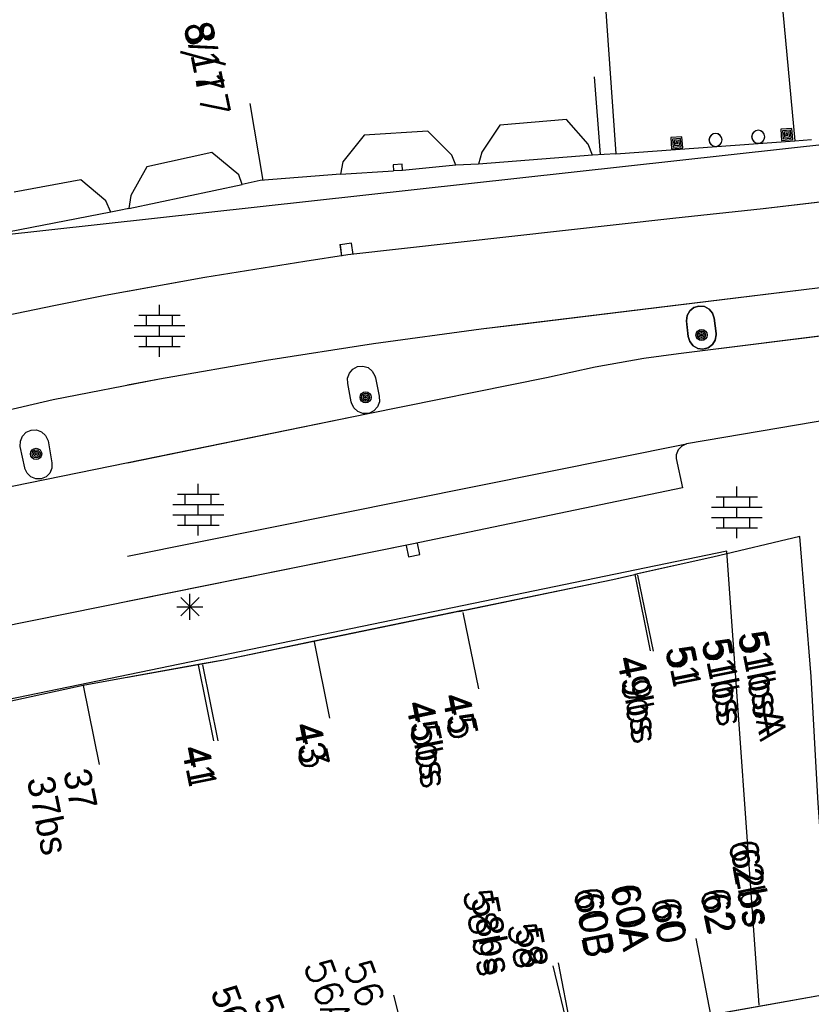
# Model space of a CAD drawing. Header units: millimetres. Extents: x 135944 to 142000, y 454200 to 456692.
# Tile 85 of 153: x 136724 to 136755, y 456353 to 456391. Entities that reach past the tile are written whole.
import ezdxf
from ezdxf.enums import TextEntityAlignment as Align

# ---------------------------------------------------------------- set-up
doc = ezdxf.new("R2010")
doc.units = ezdxf.units.MM
for name, color, linetype in [('TotaalGBKN2013_Bistad', 251, 'Continuous'), ('TotaalGBKN2013X$0$Contouren', 251, 'Continuous'), ('TotaalGBKN2013X$0$GBKN binnenstad 2009$0$BEBOUW AANVUL', 251, 'Continuous'), ('TotaalGBKN2013X$0$GBKN binnenstad 2009$0$OBJECTEN_', 251, 'Continuous'), ('TotaalGBKN2013X$0$GBKN binnenstad 2009$0$OBJECTEN__', 251, 'Continuous'), ('TotaalGBKN2013X$0$GBKN binnenstad 2009$0$OBJECTEN___', 251, 'Continuous'), ('TotaalGBKN2013X$0$GBKN binnenstad 2009$0$SEMANT_ SYMB_', 251, 'Continuous'), ('TotaalGBKN2013X$0$Xref', 251, 'Continuous')]:
    doc.layers.add(name, color=color, linetype=linetype)
doc.styles.add('TotaalGBKN2013X$0$GBKN binnenstad 2009$0$Standard', font='txt')
doc.styles.add('TotaalGBKN2013X$0$GBKN binnenstad 2009$0$TXT', font='txt.shx')

# ---------------------------------------------------------------- blocks, each defined once
blk = doc.blocks.new('TotaalGBKN2013X$0$GBKN binnenstad 2009$0$X')
at = {"layer": 'TotaalGBKN2013X$0$GBKN binnenstad 2009$0$OBJECTEN__', "linetype": 'Continuous', "lineweight": 0}
blk.add_lwpolyline([(0.225, -0.25), (0.224, 0.2), (-0.225, 0.2), (-0.226, -0.25)], dxfattribs=at)
blk = doc.blocks.new('TotaalGBKN2013X$0$GBKN binnenstad 2009$0$C')
at = {"layer": 'TotaalGBKN2013X$0$GBKN binnenstad 2009$0$BEBOUW AANVUL', "linetype": 'Continuous', "lineweight": 0}
for points in [[(-0.214, -0.214), (0.215, -0.214), (0.215, 0.215), (-0.214, 0.215), (-0.214, -0.214)], [(-0.155, -0.154), (0.155, -0.155), (0.156, 0.155), (-0.154, 0.156), (-0.155, -0.154)], [(-0.095, -0.094), (0.095, -0.095), (0.096, 0.095), (-0.094, 0.095), (-0.095, -0.094)], [(-0.034, -0.034), (0.035, -0.034), (0.035, 0.035), (-0.034, 0.035), (-0.034, -0.034)]]:
    blk.add_lwpolyline(points, dxfattribs=at)
blk = doc.blocks.new('TotaalGBKN2013X$0$GBKN binnenstad 2009$0$DEC109')
at = {"layer": 'TotaalGBKN2013X$0$GBKN binnenstad 2009$0$SEMANT_ SYMB_', "linetype": 'Continuous', "lineweight": 0}
for p, q in [((0, 0.6), (0, 1)), ((-0.8, 0.6), (0.8, 0.6)), ((-0.5, 0.2), (-0.5, 0.6)), ((0.5, 0.2), (0.5, 0.6)), ((-0.98, 0.2), (0.98, 0.2)), ((0, -0.2), (0, 0.2)), ((-0.98, -0.2), (0.98, -0.2)), ((-0.5, -0.6), (-0.5, -0.2)), ((0.5, -0.6), (0.5, -0.2)), ((-0.8, -0.6), (0.8, -0.6)), ((0, -1), (0, -0.6))]:
    blk.add_line(p, q, dxfattribs=at)
blk = doc.blocks.new('TotaalGBKN2013X$0$GBKN binnenstad 2009$0$DEC100')
at = {"layer": 'TotaalGBKN2013X$0$GBKN binnenstad 2009$0$OBJECTEN_', "linetype": 'Continuous', "lineweight": 0}
for p, q in [((0, -0.5), (0, 0.5)), ((-0.5, 0), (0.5, 0)), ((-0.354, -0.354), (0.354, 0.354)), ((0.354, -0.354), (-0.354, 0.354))]:
    blk.add_line(p, q, dxfattribs=at)
blk = doc.blocks.new('TotaalGBKN2013X$0$GBKN binnenstad 2009$0$J')
at = {"layer": 'TotaalGBKN2013X$0$GBKN binnenstad 2009$0$OBJECTEN___', "linetype": 'Continuous', "lineweight": 0}
for radius in [0.215, 0.155, 0.095, 0.035]:
    blk.add_circle((0, 0), radius, dxfattribs=at)
blk = doc.blocks.new('TotaalGBKN2013X$0$GBKN binnenstad 2009$0$Q')
at = {"layer": 'TotaalGBKN2013X$0$GBKN binnenstad 2009$0$OBJECTEN___', "linetype": 'Continuous', "lineweight": 0}
blk.add_circle((0, 0), 0.25, dxfattribs=at)
blk = doc.blocks.new('TotaalGBKN2013X$0$GBKN binnenstad 2009')
at = {"layer": 'TotaalGBKN2013_Bistad'}
for p, q in [((136753332, 456396310), (136754237, 456386610)), ((136753332, 456396310), (136754237, 456386610)), ((136746695, 456395267), (136747342, 456386106)), ((136746695, 456395267), (136747342, 456386106)), ((136746751, 456386073), (136746513, 456389072)), ((136746751, 456386073), (136746513, 456389072)), ((136733736, 456385081), (136733236, 456388050)), ((136733736, 456385081), (136733236, 456388050)), ((136742866, 456387209), (136742170, 456386173)), ((136745440, 456387428), (136742866, 456387209)), ((136746272, 456386480), (136745440, 456387428)), ((136737641, 456386825), (136736819, 456385793)), ((136740084, 456386972), (136737641, 456386825)), ((136741016, 456386059), (136740084, 456386972)), ((136754126, 456387083), (136753697, 456387052)), ((136753697, 456387052), (136753728, 456386623)), ((136754070, 456387019), (136753761, 456386996)), ((136753761, 456386996), (136753784, 456386687)), ((136754015, 456386955), (136753825, 456386941)), ((136753825, 456386941), (136753839, 456386751)), ((136753959, 456386890), (136753890, 456386885)), ((136753890, 456386885), (136753895, 456386816)), ((136753895, 456386816), (136753964, 456386821)), ((136753964, 456386821), (136753959, 456386890)), ((136754029, 456386765), (136754015, 456386955)), ((136754093, 456386710), (136754070, 456387019)), ((136754157, 456386654), (136754126, 456387083)), ((136746431, 456386056), (136746272, 456386480)), ((136747342, 456386106), (136754237, 456386610)), ((136747342, 456386106), (136754237, 456386610)), ((136749884, 456386761), (136749455, 456386730)), ((136749455, 456386730), (136749486, 456386301)), ((136749828, 456386697), (136749519, 456386674)), ((136749519, 456386674), (136749542, 456386365)), ((136749773, 456386633), (136749583, 456386619)), ((136749583, 456386619), (136749597, 456386429)), ((136749597, 456386429), (136749787, 456386443)), ((136749717, 456386568), (136749648, 456386563)), ((136749648, 456386563), (136749653, 456386494)), ((136749653, 456386494), (136749722, 456386499)), ((136749722, 456386499), (136749717, 456386568)), ((136749787, 456386443), (136749773, 456386633)), ((136749851, 456386388), (136749828, 456386697)), ((136749915, 456386332), (136749884, 456386761)), ((136753728, 456386623), (136754157, 456386654)), ((136753784, 456386687), (136754093, 456386710)), ((136753839, 456386751), (136754029, 456386765)), ((136754237, 456386610), (136754876, 456386659)), ((136754237, 456386610), (136754876, 456386659)), ((136731767, 456386159), (136729261, 456385606)), ((136732799, 456385298), (136731767, 456386159)), ((136741174, 456385665), (136741016, 456386059)), ((136742170, 456386173), (136742044, 456385707)), ((136746431, 456386056), (136742044, 456385707)), ((136746431, 456386056), (136742044, 456385707)), ((136747342, 456386106), (136746431, 456386056)), ((136747342, 456386106), (136746431, 456386056)), ((136749486, 456386301), (136749915, 456386332)), ((136749542, 456386365), (136749851, 456386388)), ((136736819, 456385793), (136736723, 456385317)), ((136739098, 456385701), (136738758, 456385680)), ((136738758, 456385680), (136738771, 456385447)), ((136739111, 456385468), (136739098, 456385701)), ((136741174, 456385665), (136739111, 456385468)), ((136741174, 456385665), (136739111, 456385468)), ((136742044, 456385707), (136741174, 456385665)), ((136742044, 456385707), (136741174, 456385665)), ((136729261, 456385606), (136728640, 456384501)), ((136732934, 456384926), (136732799, 456385298)), ((136736723, 456385317), (136733625, 456385072)), ((136736723, 456385317), (136738771, 456385447)), ((136736723, 456385317), (136738771, 456385447)), ((136739111, 456385468), (136738771, 456385447)), ((136739111, 456385468), (136738771, 456385447)), ((136726715, 456385106), (136724144, 456384626)), ((136727676, 456384293), (136726715, 456385106)), ((136728564, 456384000), (136732934, 456384926)), ((136728564, 456384000), (136732934, 456384926)), ((136733625, 456385072), (136732934, 456384926)), ((136757852, 456384550), (136753016, 456383980)), ((136727870, 456383855), (136727676, 456384293)), ((136728640, 456384501), (136728564, 456384000)), ((136727870, 456383855), (136723377, 456382990)), ((136728196, 456383923), (136727870, 456383855)), ((136728564, 456384000), (136728196, 456383923)), ((136728564, 456384000), (136728513, 456383989)), ((136753016, 456383980), (136749534, 456383616)), ((136749534, 456383616), (136737007, 456382214)), ((136749750, 456378410), (136789252, 456383356)), ((136737150, 456382666), (136736704, 456382604)), ((136737211, 456382220), (136737150, 456382666)), ((136736704, 456382604), (136736765, 456382159)), ((136735343, 456381952), (136731492, 456381337)), ((136737007, 456382214), (136735343, 456381952)), ((136743460, 456379520), (136763337, 456381947)), ((136731492, 456381337), (136727654, 456380642)), ((136727654, 456380642), (136725667, 456380251)), ((136725667, 456380251), (136723167, 456379732)), ((136729747, 456379884), (136729747, 456380284)), ((136750183, 456380049), (136750083, 456379869)), ((136750344, 456380179), (136750183, 456380049)), ((136750542, 456380238), (136750344, 456380179)), ((136750748, 456380219), (136750542, 456380238)), ((136750931, 456380124), (136750748, 456380219)), ((136751065, 456379966), (136750931, 456380124)), ((136751130, 456379770), (136751065, 456379966)), ((136728947, 456379884), (136730547, 456379884)), ((136729247, 456379484), (136729247, 456379884)), ((136730247, 456379484), (136730247, 456379884)), ((136750083, 456379869), (136750058, 456379663)), ((136750058, 456379663), (136750060, 456379640)), ((136750060, 456379640), (136750130, 456379070)), ((136751200, 456379180), (136751130, 456379770)), ((136728767, 456379484), (136730727, 456379484)), ((136729747, 456379084), (136729747, 456379484)), ((136737999, 456378797), (136742141, 456379358)), ((136742141, 456379358), (136743460, 456379520)), ((136728767, 456379084), (136730727, 456379084)), ((136729247, 456378684), (136729247, 456379084)), ((136730247, 456378684), (136730247, 456379084)), ((136750130, 456379070), (136750186, 456378871)), ((136750186, 456378871), (136750313, 456378708)), ((136751063, 456378751), (136751170, 456378927)), ((136751170, 456378927), (136751204, 456379130)), ((136751204, 456379130), (136751200, 456379180)), ((136728947, 456378684), (136730547, 456378684)), ((136729747, 456378284), (136729747, 456378684)), ((136733869, 456378157), (136737999, 456378797)), ((136750313, 456378708), (136750492, 456378605)), ((136750492, 456378605), (136750696, 456378577)), ((136750696, 456378577), (136750896, 456378628)), ((136750896, 456378628), (136751063, 456378751)), ((136729752, 456377438), (136733869, 456378157)), ((136746535, 456377897), (136748416, 456378226)), ((136748416, 456378226), (136749750, 456378410)), ((136737064, 456377653), (136737199, 456377811)), ((136737199, 456377811), (136737383, 456377906)), ((136737383, 456377906), (136737589, 456377924)), ((136737589, 456377924), (136737788, 456377865)), ((136737788, 456377865), (136737949, 456377735)), ((136737949, 456377735), (136738050, 456377553)), ((136744670, 456377490), (136746535, 456377897)), ((136725650, 456376640), (136729752, 456377438)), ((136736998, 456377457), (136737064, 456377653)), ((136737010, 456377250), (136736998, 456377457)), ((136737794, 456376098), (136744670, 456377490)), ((136738050, 456377553), (136738070, 456377470)), ((136738070, 456377470), (136738220, 456376760)), ((136737140, 456376550), (136737010, 456377250)), ((136706120, 456372080), (136725650, 456376640)), ((136737149, 456376509), (136737140, 456376550)), ((136738224, 456376549), (136738149, 456376352)), ((136738220, 456376760), (136738224, 456376549)), ((136737237, 456376319), (136737149, 456376509)), ((136737389, 456376175), (136737237, 456376319)), ((136737584, 456376097), (136737389, 456376175)), ((136738007, 456376196), (136737818, 456376104)), ((136738149, 456376352), (136738007, 456376196)), ((136757403, 456376175), (136750060, 456374930)), ((136757380, 456376170), (136750060, 456374930)), ((136706700, 456369750), (136737794, 456376098)), ((136728513, 456374203), (136737794, 456376098)), ((136737794, 456376098), (136737584, 456376097)), ((136737818, 456376104), (136737794, 456376098)), ((136724608, 456375378), (136724799, 456375461)), ((136724799, 456375461), (136725007, 456375467)), ((136725007, 456375467), (136725202, 456375394)), ((136724380, 456374830), (136724382, 456375038)), ((136724382, 456375038), (136724462, 456375230)), ((136724462, 456375230), (136724608, 456375378)), ((136725202, 456375394), (136725356, 456375254)), ((136725356, 456375254), (136725446, 456375066)), ((136725446, 456375066), (136725450, 456375050)), ((136725450, 456375050), (136725600, 456374200)), ((136724550, 456374010), (136724380, 456374830)), ((136728513, 456370604), (136750060, 456374930)), ((136749736, 456374696), (136749664, 456374506)), ((136749875, 456374845), (136749736, 456374696)), ((136750060, 456374930), (136749875, 456374845)), ((136749664, 456374506), (136749660, 456374370)), ((136749660, 456374370), (136749910, 456373230)), ((136724556, 456373982), (136724550, 456374010)), ((136724639, 456373794), (136724556, 456373982)), ((136725599, 456373994), (136725519, 456373805)), ((136725600, 456374200), (136725599, 456373994)), ((136724788, 456373652), (136724639, 456373794)), ((136724979, 456373576), (136724788, 456373652)), ((136725185, 456373579), (136724979, 456373576)), ((136725374, 456373659), (136725185, 456373579)), ((136725519, 456373805), (136725374, 456373659)), ((136731242, 456372992), (136731242, 456373392)), ((136749910, 456373230), (136739470, 456371060)), ((136752001, 456372889), (136752001, 456373289)), ((136730442, 456372992), (136732042, 456372992)), ((136730742, 456372592), (136730742, 456372992)), ((136731742, 456372592), (136731742, 456372992)), ((136751201, 456372889), (136752801, 456372889)), ((136751501, 456372489), (136751501, 456372889)), ((136752501, 456372489), (136752501, 456372889)), ((136730262, 456372592), (136732222, 456372592)), ((136731242, 456372192), (136731242, 456372592)), ((136751021, 456372489), (136752981, 456372489)), ((136752001, 456372089), (136752001, 456372489)), ((136730262, 456372192), (136732222, 456372192)), ((136730742, 456371792), (136730742, 456372192)), ((136731742, 456371792), (136731742, 456372192)), ((136751021, 456372089), (136752981, 456372089)), ((136751501, 456371689), (136751501, 456372089)), ((136752501, 456371689), (136752501, 456372089)), ((136730442, 456371792), (136732042, 456371792)), ((136731242, 456371392), (136731242, 456371792)), ((136751201, 456371689), (136752801, 456371689)), ((136752001, 456371289), (136752001, 456371689)), ((136754430, 456371355), (136751070, 456370559)), ((136754867, 456365961), (136754430, 456371355)), ((136739470, 456371060), (136719870, 456367110)), ((136739250, 456371015), (136739341, 456370574)), ((136739782, 456370664), (136739691, 456371105)), ((136739341, 456370574), (136739782, 456370664)), ((136751070, 456370559), (136748167, 456369913)), ((136747215, 456369701), (136748167, 456369913)), ((136748066, 456369890), (136748662, 456366950)), ((136748176, 456369874), (136748772, 456366934)), ((136741428, 456368503), (136747215, 456369701)), ((136730566, 456368296), (136731274, 456369004)), ((136731274, 456368296), (136730566, 456369004)), ((136730920, 456368150), (136730920, 456369150)), ((136730420, 456368650), (136731420, 456368650)), ((136741288, 456368474), (136735625, 456367302)), ((136741428, 456368503), (136735705, 456367319)), ((136741445, 456368429), (136742041, 456365489)), ((136741445, 456368429), (136742041, 456365489)), ((136735705, 456367319), (136732223, 456366598)), ((136735708, 456367303), (136736304, 456364363)), ((136735708, 456367303), (136736304, 456364363)), ((136731394, 456366448), (136726810, 456365616)), ((136731231, 456366418), (136728513, 456365925)), ((136731231, 456366418), (136731827, 456363478)), ((136732223, 456366598), (136731394, 456366448)), ((136731400, 456366418), (136731996, 456363478)), ((136755058, 456362450), (136754867, 456365961)), ((136726810, 456365616), (136719998, 456364144)), ((136726810, 456365616), (136727427, 456362570)), ((136750999, 456352923), (136750436, 456355870)), ((136750999, 456352923), (136750436, 456355870)), ((136745693, 456351976), (136745130, 456354923)), ((136745615, 456351955), (136744916, 456354810)), ((136739493, 456350790), (136738784, 456353684)), ((136750998, 456352928), (136755667, 456353764))]:
    blk.add_line(p, q, dxfattribs=at)
for points in [[(136791032, 456388292), (136780780, 456387161), (136757852, 456384550), (136753016, 456383980), (136749534, 456383616), (136737007, 456382214), (136735343, 456381952), (136731492, 456381337), (136728513, 456380798)], [(136746431, 456386056), (136746272, 456386480), (136745440, 456387428), (136742866, 456387209), (136742170, 456386173), (136742044, 456385707)], [(136741174, 456385665), (136741016, 456386059), (136740084, 456386972), (136737641, 456386825), (136736819, 456385793), (136736723, 456385317)], [(136732934, 456384926), (136732799, 456385298), (136731767, 456386159), (136729261, 456385606), (136728640, 456384501), (136728564, 456384000)], [(136739111, 456385468), (136739098, 456385701), (136738758, 456385680), (136738771, 456385447)], [(136736723, 456385317), (136733625, 456385072), (136732934, 456384926)], [(136737794, 456376098), (136744670, 456377490), (136746535, 456377897), (136748416, 456378226), (136749750, 456378410), (136789252, 456383356)], [(136728513, 456377197), (136729752, 456377438), (136733869, 456378157), (136737999, 456378797), (136742141, 456379358), (136763337, 456381947)], [(136750058, 456379663), (136750083, 456379869), (136750183, 456380049), (136750344, 456380179), (136750542, 456380238), (136750748, 456380219), (136750931, 456380124), (136751065, 456379966), (136751130, 456379770), (136751200, 456379180), (136751204, 456379130), (136751170, 456378927), (136751063, 456378751), (136750896, 456378628), (136750696, 456378577), (136750492, 456378605), (136750313, 456378708), (136750186, 456378871), (136750130, 456379070), (136750058, 456379663)], [(136737794, 456376098), (136737584, 456376097), (136737389, 456376175), (136737237, 456376319), (136737149, 456376509), (136737140, 456376550), (136737010, 456377250), (136736998, 456377457), (136737064, 456377653), (136737199, 456377811), (136737383, 456377906), (136737589, 456377924), (136737788, 456377865), (136737949, 456377735), (136738050, 456377553), (136738070, 456377470), (136738220, 456376760), (136738224, 456376549), (136738149, 456376352), (136738007, 456376196), (136737818, 456376104), (136737794, 456376098)], [(136750060, 456374930), (136749875, 456374845), (136749736, 456374696), (136749664, 456374506), (136749660, 456374370), (136749910, 456373230), (136739470, 456371060), (136728513, 456368852)], [(136755058, 456362450), (136754867, 456365961), (136754430, 456371355), (136751070, 456370559), (136748066, 456369890)], [(136741288, 456368474), (136747215, 456369701), (136748066, 456369890)], [(136735625, 456367302), (136732223, 456366598), (136731231, 456366418)], [(136750890, 456352909), (136755667, 456353764), (136755133, 456361081), (136755058, 456362450)]]:
    blk.add_lwpolyline(points, dxfattribs=at)
for centre, radius in [((136750641, 456379122), 215), ((136750641, 456379122), 155), ((136750641, 456379122), 95), ((136750641, 456379122), 35), ((136737691, 456376722), 215), ((136737691, 456376722), 155), ((136737691, 456376722), 95), ((136737691, 456376722), 35), ((136724991, 456374542), 215), ((136724991, 456374542), 155), ((136724991, 456374542), 95), ((136724991, 456374542), 35)]:
    blk.add_circle(centre, radius, dxfattribs=at)
for centre, radius, start, end in [((136751182, 456386641), 250, 0, 180), ((136752828, 456386762), 250, 0, 180), ((136750932, 456386641), 0, 0, 0), ((136751182, 456386641), 250, 180, 0), ((136752578, 456386762), 0, 0, 0), ((136752828, 456386762), 250, 180, 0)]:
    blk.add_arc(centre, radius, start, end, dxfattribs=at)
at = {"layer": 'TotaalGBKN2013_Bistad', "zscale": 1000}
for name, p, xscale, yscale, rotation in [('TotaalGBKN2013X$0$GBKN binnenstad 2009$0$Q', (136751172, 456386640), 1000.000189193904, 1000.000189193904, 4.193911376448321), ('TotaalGBKN2013X$0$GBKN binnenstad 2009$0$Q', (136752818, 456386761), 1000.000189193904, 1000.000189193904, 4.193911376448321), ('TotaalGBKN2013X$0$GBKN binnenstad 2009$0$C', (136753927, 456386853), 1000.000655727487, 1000.000655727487, 4.197922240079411), ('TotaalGBKN2013X$0$GBKN binnenstad 2009$0$C', (136749685, 456386531), 1000.000655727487, 1000.000655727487, 4.197922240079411), ('TotaalGBKN2013X$0$GBKN binnenstad 2009$0$X', (136736954, 456382437), 999.9999584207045, 999.9999584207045, 7.83160404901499), ('TotaalGBKN2013X$0$GBKN binnenstad 2009$0$J', (136750641, 456379122), 1000.000000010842, 1000.000000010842, 359.9997331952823), ('TotaalGBKN2013X$0$GBKN binnenstad 2009$0$J', (136737691, 456376722), 1000.000000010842, 1000.000000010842, 359.9997331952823), ('TotaalGBKN2013X$0$GBKN binnenstad 2009$0$X', (136739520, 456370815), 999.9979965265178, 999.9979965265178, 191.5673191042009), ('TotaalGBKN2013X$0$GBKN binnenstad 2009$0$DEC100', (136730920, 456368650), 1000.000000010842, 1000.000000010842, 359.9997331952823)]:
    blk.add_blockref(name, p, dxfattribs=dict(at, xscale=xscale, yscale=yscale, rotation=rotation))
at = {"layer": 'TotaalGBKN2013_Bistad', "xscale": 1000, "yscale": 1000, "zscale": 1000}
for p in [(136729747, 456379284), (136731242, 456372392), (136752001, 456372289)]:
    blk.add_blockref('TotaalGBKN2013X$0$GBKN binnenstad 2009$0$DEC109', p, dxfattribs=at)
at = {"layer": 'TotaalGBKN2013_Bistad'}
for s, style, p in [('8/17', 'TotaalGBKN2013X$0$GBKN binnenstad 2009$0$TXT', (136731217.5, 456391177.6)), ('8/17', 'TotaalGBKN2013X$0$GBKN binnenstad 2009$0$Standard', (136731217.5, 456391177.6)), ('51bsA', 'TotaalGBKN2013X$0$GBKN binnenstad 2009$0$TXT', (136752583.5, 456367710.6)), ('51bsA', 'TotaalGBKN2013X$0$GBKN binnenstad 2009$0$Standard', (136752583.5, 456367710.6)), ('51', 'TotaalGBKN2013X$0$GBKN binnenstad 2009$0$TXT', (136749780.5, 456367140.6)), ('51', 'TotaalGBKN2013X$0$GBKN binnenstad 2009$0$Standard', (136749780.5, 456367140.6)), ('51bs', 'TotaalGBKN2013X$0$GBKN binnenstad 2009$0$TXT', (136751182.5, 456367425.6)), ('51bs', 'TotaalGBKN2013X$0$GBKN binnenstad 2009$0$Standard', (136751182.5, 456367425.6)), ('49bs', 'TotaalGBKN2013X$0$GBKN binnenstad 2009$0$TXT', (136747886.5, 456366756.6)), ('49bs', 'TotaalGBKN2013X$0$GBKN binnenstad 2009$0$Standard', (136747886.5, 456366756.6)), ('45', 'TotaalGBKN2013X$0$GBKN binnenstad 2009$0$TXT', (136741157.5, 456365311.6)), ('45', 'TotaalGBKN2013X$0$GBKN binnenstad 2009$0$Standard', (136741157.5, 456365311.6)), ('45bs', 'TotaalGBKN2013X$0$GBKN binnenstad 2009$0$TXT', (136739756.5, 456365028.6)), ('45bs', 'TotaalGBKN2013X$0$GBKN binnenstad 2009$0$Standard', (136739756.5, 456365028.6)), ('43', 'TotaalGBKN2013X$0$GBKN binnenstad 2009$0$TXT', (136735418.5, 456364186.6)), ('43', 'TotaalGBKN2013X$0$GBKN binnenstad 2009$0$Standard', (136735418.5, 456364186.6)), ('41', 'TotaalGBKN2013X$0$GBKN binnenstad 2009$0$TXT', (136731110.5, 456363300.6)), ('41', 'TotaalGBKN2013X$0$GBKN binnenstad 2009$0$Standard', (136731110.5, 456363300.6)), ('37', 'TotaalGBKN2013X$0$GBKN binnenstad 2009$0$Standard', (136726543.5, 456362394.6)), ('37bs', 'TotaalGBKN2013X$0$GBKN binnenstad 2009$0$Standard', (136725141.5, 456362109.6))]:
    blk.add_text(s, height=1054, rotation=281.4496, dxfattribs=dict(at, style=style)).set_placement(p, align=Align.MIDDLE_LEFT)
for s, rotation, style, p in [('62bs', 280.835, 'TotaalGBKN2013X$0$GBKN binnenstad 2009$0$TXT', (136752851.5, 456356332.8)), ('62bs', 280.835, 'TotaalGBKN2013X$0$GBKN binnenstad 2009$0$Standard', (136752851.5, 456356332.8)), ('60B', 280.835, 'TotaalGBKN2013X$0$GBKN binnenstad 2009$0$TXT', (136746742.6, 456355164.9)), ('60B', 280.835, 'TotaalGBKN2013X$0$GBKN binnenstad 2009$0$Standard', (136746742.6, 456355164.9)), ('60A', 280.835, 'TotaalGBKN2013X$0$GBKN binnenstad 2009$0$TXT', (136748146, 456355434.5)), ('60A', 280.835, 'TotaalGBKN2013X$0$GBKN binnenstad 2009$0$Standard', (136748146, 456355434.5)), ('62', 280.835, 'TotaalGBKN2013X$0$GBKN binnenstad 2009$0$TXT', (136751447.5, 456356064.6)), ('62', 280.835, 'TotaalGBKN2013X$0$GBKN binnenstad 2009$0$Standard', (136751447.5, 456356064.6)), ('58bs', 280.835, 'TotaalGBKN2013X$0$GBKN binnenstad 2009$0$TXT', (136742624.7, 456354416.6)), ('58bs', 280.835, 'TotaalGBKN2013X$0$GBKN binnenstad 2009$0$Standard', (136742839.7, 456354487.6)), ('60', 280.835, 'TotaalGBKN2013X$0$GBKN binnenstad 2009$0$TXT', (136749551.4, 456355702)), ('60', 280.835, 'TotaalGBKN2013X$0$GBKN binnenstad 2009$0$Standard', (136749551.4, 456355702)), ('58', 280.835, 'TotaalGBKN2013X$0$GBKN binnenstad 2009$0$TXT', (136744032.5, 456354720.5)), ('58', 280.835, 'TotaalGBKN2013X$0$GBKN binnenstad 2009$0$Standard', (136744246.5, 456354755.5)), ('56A', 290.1238, 'TotaalGBKN2013X$0$GBKN binnenstad 2009$0$TXT', (136736703.2, 456352575.2)), ('56', 290.1238, 'TotaalGBKN2013X$0$GBKN binnenstad 2009$0$TXT', (136737956.9, 456353303.8)), ('56A', 290.1238, 'TotaalGBKN2013X$0$GBKN binnenstad 2009$0$Standard', (136733053.2, 456351642.2)), ('56', 290.1238, 'TotaalGBKN2013X$0$GBKN binnenstad 2009$0$Standard', (136734384.9, 456352176.8))]:
    blk.add_text(s, height=1054, rotation=rotation, dxfattribs=dict(at, style=style)).set_placement(p, align=Align.MIDDLE_RIGHT)

msp = doc.modelspace()

# ---------------------------------------------------------------- linework, layer by layer
at = {"layer": 'TotaalGBKN2013X$0$Contouren'}
for p, q in [((136790.425, 456390.349), (136722.721, 456382.854)), ((136751.616, 456370.797), (136701.171, 456360.382)), ((136752.867, 456353.294), (136751.616, 456370.797))]:
    msp.add_line(p, q, dxfattribs=at)

# ---------------------------------------------------------------- block references
at = {"layer": 'TotaalGBKN2013X$0$Xref', "xscale": 0.0009999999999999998, "yscale": 0.0009999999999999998, "zscale": 0.0009999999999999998}
msp.add_blockref('TotaalGBKN2013X$0$GBKN binnenstad 2009', (0, 0), dxfattribs=at)

doc.saveas('drawing.dxf')
